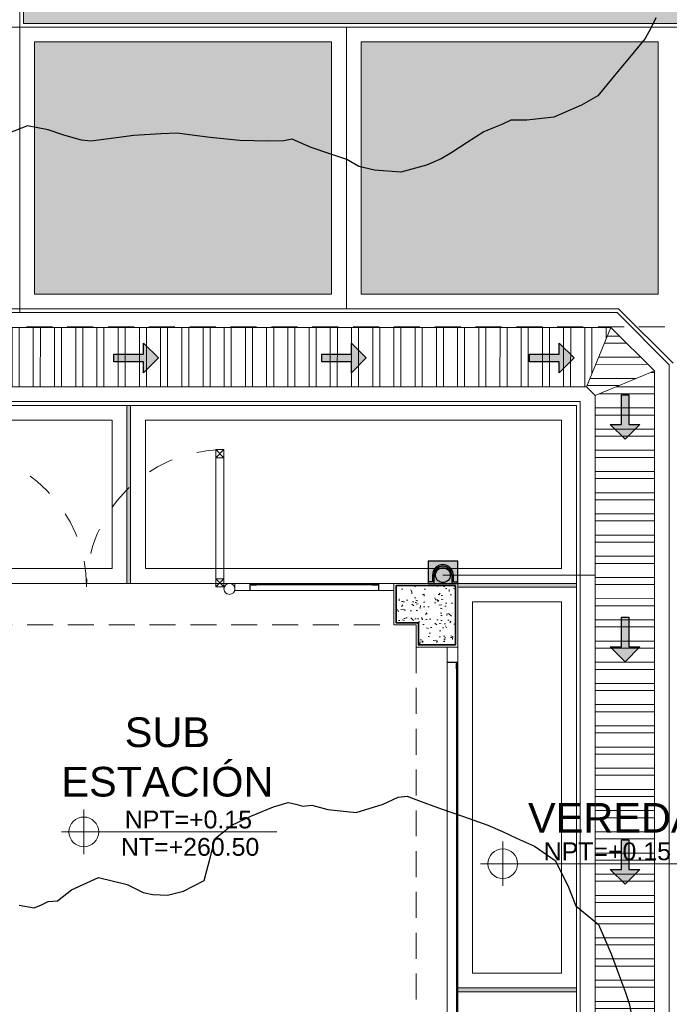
# Model space of a CAD drawing. Header units: millimetres. Extents: x -8931983 to 9630244, y 4 to 18563053.
# Tile 59 of 256: x 349146.66 to 349151.03, y 9281935.29 to 9281941.92. Entities that reach past the tile are written whole.
import ezdxf

# ---------------------------------------------------------------- set-up
doc = ezdxf.new("R2010")
doc.units = ezdxf.units.MM
doc.linetypes.add('DASHED2', pattern=[0.375, 0.25, -0.125])
doc.linetypes.add('RAYADA', pattern=[0.5, 0.25, -0.25])
for name, color, linetype, lineweight in [('.', 7, 'Continuous', 0), ('06.-ALE_PUERTAS', 6, 'Continuous', 0), ('0_ CUNETAS', 151, 'Continuous', 5), ('0_MUROS 2 BAJOS', 150, 'Continuous', 9), ('0_PROYECCIONES 1', 1, 'DASHED2', 0), ('APARATOS-SANITARIOS', 2, 'Continuous', 9), ('COLUMNAS', 3, 'Continuous', 35), ('CUNETAS', 5, 'Continuous', 0), ('G-ANNO-DIMS', 7, 'Continuous', 5), ('MUROS-01', 1, 'Continuous', 13), ('MUROS-02', 7, 'Continuous', 18), ('MUROS-04', 4, 'Continuous', 0), ('MUROS-06', 6, 'Continuous', 5), ('TARRAJEO', 32, 'Continuous', 0), ('TEXTO AMBIENTES', 7, 'Continuous', 30), ('vereda', 254, 'Continuous', 5)]:
    doc.layers.add(name, color=color, linetype=linetype, lineweight=lineweight)
for name, color, linetype, lineweight, true_color in [('0_COLUMNA ACHURADO', 250, 'Continuous', 0, 0x363636), ('0_PISOS', 252, 'Continuous', 0, 0x8a8a8a), ('0_TEXTURA PISOS', 252, 'Continuous', 0, 0x8c8c8c), ('PISO Cemento pulido', 254, 'Continuous', 5, 0xd1d1d1), ('tuberia des. fluvial ftt', 169, 'Continuous', 0, 0x232d53)]:
    doc.layers.add(name, color=color, linetype=linetype, lineweight=lineweight, true_color=true_color)
doc.layers.add('C-TOPO', color=7, linetype='Continuous')
doc.styles.add('Arial_1', font='arial.ttf', dxfattribs={"height": 0.15})

# ---------------------------------------------------------------- blocks, each defined once
blk = doc.blocks.new('topooooo')
at = {"layer": 'C-TOPO', "color": 252, "linetype": 'Continuous', "lineweight": 25, "true_color": 0x939598, "elevation": 2.117999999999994, "flags": 128}
for points in [[(-90.12543976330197, -187.6594229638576), (-90.10776366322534, -187.7342363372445), (-90.09228571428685, -187.8140000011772), (-90.09191309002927, -187.9296148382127), (-90.09209940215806, -188.1362405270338), (-90.09228571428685, -188.2497142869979), (-90.09228571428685, -188.3140000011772), (-90.13666493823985, -188.4323073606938), (-90.2280000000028, -188.6140000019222), (-90.3556329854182, -188.7458445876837), (-90.43808403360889, -188.8140000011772), (-90.46678718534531, -188.8752128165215), (-90.49507997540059, -188.9273400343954), (-90.52799999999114, -188.9911523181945), (-90.5697605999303, -189.1176091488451), (-90.60707542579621, -189.2349245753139), (-90.63432497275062, -189.3140000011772), (-90.68331292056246, -189.4102369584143), (-90.78555540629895, -189.5564445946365), (-90.93094090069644, -189.65870202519), (-91.02799999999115, -189.7076750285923), (-91.11972154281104, -189.7222784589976), (-91.23363228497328, -189.7662373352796), (-91.3573918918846, -189.8140000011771), (-91.4316555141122, -189.8348564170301), (-91.49053709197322, -189.8514629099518), (-91.52799999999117, -189.896516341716), (-91.60910040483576, -189.9650711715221), (-91.75880397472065, -190.0831960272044), (-91.92452998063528, -190.1951817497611), (-92.02799999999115, -190.2607766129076), (-92.07176880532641, -190.2870520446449), (-92.11500980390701, -190.3140000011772), (-92.19610665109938, -190.3863043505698), (-92.32929716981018, -190.5127028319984), (-92.45730685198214, -190.648758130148), (-92.52799999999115, -190.7269901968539), (-92.5812233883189, -190.7607766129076), (-92.63446508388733, -190.7848125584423), (-92.69949758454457, -190.8140000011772), (-92.7985628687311, -190.8497902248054), (-92.9228995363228, -190.919100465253), (-92.9921587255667, -191.0437339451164)], [(-89.61756255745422, -195.0029202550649), (-89.52799999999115, -194.9526554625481), (-89.5030529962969, -194.9039000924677), (-89.48279452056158, -194.8592054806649), (-89.43658725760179, -194.8140000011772), (-89.41129409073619, -194.6968226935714), (-89.32359118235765, -194.5184088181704), (-89.14554222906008, -194.430531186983), (-89.02799999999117, -194.405412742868), (-88.96843321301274, -194.3735667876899), (-88.8893445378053, -194.3140000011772), (-88.8239877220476, -194.2246999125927), (-88.76297267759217, -194.0790273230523), (-88.82124747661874, -193.95200756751), (-88.88577126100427, -193.8140000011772), (-88.85814987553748, -193.674265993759), (-88.79731567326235, -193.5446843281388), (-88.71985398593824, -193.4004728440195), (-88.66388850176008, -193.3140000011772), (-88.61537281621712, -193.2901561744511), (-88.57114159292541, -193.2708584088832), (-88.52799999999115, -193.2263595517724), (-88.42717932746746, -193.1805247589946), (-88.26716133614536, -193.0748386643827), (-88.16147524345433, -192.9148206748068), (-88.11564044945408, -192.8140000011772), (-88.07114159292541, -192.7708584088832), (-88.01314692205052, -192.7508135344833), (-87.94035955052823, -192.7263595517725), (-87.83545927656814, -192.6873758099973), (-87.65491464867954, -192.6203782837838), (-87.52799999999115, -192.5748386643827), (-87.4263631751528, -192.5445742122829), (-87.32365701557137, -192.5183429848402), (-87.19626936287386, -192.4825603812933), (-87.02799999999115, -192.4687464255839), (-86.85323582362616, -192.5442247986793), (-86.72596954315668, -192.6160304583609), (-86.62679720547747, -192.6156654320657), (-86.52799999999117, -192.6160304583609), (-86.3370705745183, -192.7136326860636), (-86.16180281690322, -192.8140000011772), (-86.0941959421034, -192.8532197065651), (-86.02799999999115, -192.8945084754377), (-85.88870952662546, -193.0092133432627)]]:
    blk.add_lwpolyline(points, dxfattribs=at)
blk = doc.blocks.new('*U3831')
at = {"layer": '.', "lineweight": 30}
h = blk.add_hatch(color=1, dxfattribs=at)
h.dxf.hatch_style = 1
h.paths.add_polyline_path([(-0.0249999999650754, -0.0500000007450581), (-0.0999999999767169, -0.0500000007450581), (0, -0.150000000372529), (0.1000000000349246, -0.0500000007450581), (0.0250000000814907, -0.0500000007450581), (0.0250000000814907, 0.1499999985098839), (-0.0249999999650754, 0.1499999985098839)])
at = {"layer": '0_ CUNETAS', "color": 1, "lineweight": 30}
blk.add_lwpolyline([(-0.099999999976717, -0.0500000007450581), (-0.0249999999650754, -0.0500000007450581), (-0.0249999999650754, 0.1499999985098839), (0.0250000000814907, 0.1499999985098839), (0.0250000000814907, -0.0500000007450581), (0.1000000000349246, -0.0500000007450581), (0, -0.150000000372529)], close=True, dxfattribs=at)
blk = doc.blocks.new('*U3832')
at = {"layer": '0_ CUNETAS', "color": 0, "linetype": 'ByBlock', "lineweight": -2, "transparency": 16777216}
for p in [(3e-16, 5.599999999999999), (3e-16, 4.199999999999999), (2e-16, 2.799999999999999), (1e-16, 1.399999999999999), (0, 0)]:
    blk.add_blockref('*U3831', p, dxfattribs=at)
blk = doc.blocks.new('*U3835')
at = {"layer": '.', "lineweight": 30}
h = blk.add_hatch(color=1, dxfattribs=at)
h.dxf.hatch_style = 1
h.paths.add_polyline_path([(-0.0249999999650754, -0.0500000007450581), (-0.0999999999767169, -0.0500000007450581), (0, -0.150000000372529), (0.1000000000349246, -0.0500000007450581), (0.0250000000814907, -0.0500000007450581), (0.0250000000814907, 0.1499999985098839), (-0.0249999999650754, 0.1499999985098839)])
at = {"layer": '0_ CUNETAS', "color": 1, "lineweight": 30}
blk.add_lwpolyline([(-0.099999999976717, -0.0500000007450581), (-0.0249999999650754, -0.0500000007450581), (-0.0249999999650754, 0.1499999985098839), (0.0250000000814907, 0.1499999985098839), (0.0250000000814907, -0.0500000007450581), (0.1000000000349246, -0.0500000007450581), (0, -0.150000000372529)], close=True, dxfattribs=at)
blk = doc.blocks.new('*U3836')
at = {"layer": '0_ CUNETAS', "color": 0, "linetype": 'ByBlock', "lineweight": -2, "transparency": 16777216}
for p in [(1.3e-15, 21), (1.2e-15, 19.5), (1.1e-15, 18)]:
    blk.add_blockref('*U3835', p, dxfattribs=at)
blk = doc.blocks.new('red drenaje')
at = {"layer": '0_ CUNETAS', "lineweight": 0}
h = blk.add_hatch(dxfattribs=at)
h.set_pattern_fill('ANSI32', color=256, scale=0.015, angle=45)
h.set_pattern_definition([(90, (7.400000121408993, 110.8032954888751), (-0.142875, 0), []), (90, (7.447625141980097, 110.8509205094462), (-0.142875, 0), [])])
h.paths.add_polyline_path([(-6.641421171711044, 21.84819028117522), (-6.807106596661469, 21.4481902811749), (-0.5585786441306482, 21.44819028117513), (-0.3928932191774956, 21.84819028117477)])
h = blk.add_hatch(dxfattribs=at)
h.set_pattern_fill('ANSI32', color=256, scale=0.015, angle=135)
h.set_pattern_definition([(180, (7.400000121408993, 110.8032954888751), (0, -0.142875), []), (180, (7.352375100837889, 110.8509205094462), (0, -0.142875), [])])
h.paths.add_polyline_path([(-0.5585786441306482, 21.44819028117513), (-0.5000000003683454, 21.38961163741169), (-0.1000000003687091, 21.55529706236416), (-0.3928932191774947, 21.84819028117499)])
h = blk.add_hatch(dxfattribs=at)
h.set_pattern_fill('ANSI32', color=256, scale=0.015, angle=135)
h.set_pattern_definition([(180, (7.400000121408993, 111.0331056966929), (0, -0.142875), []), (180, (7.352375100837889, 111.080730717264), (0, -0.142875), [])])
h.paths.add_polyline_path([(-0.1000000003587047, 21.55529706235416), (-0.5000000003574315, 21.38961163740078), (-0.4999999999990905, 13.09313610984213), (-0.0999999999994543, 13.09313610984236)])
for p, q in [((-6.599999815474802, 21.9481902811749), (-0.3514718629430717, 21.9481902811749)), ((-0.3514718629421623, 21.94819028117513), (-3.692548e-10, 21.59671841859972)), ((-6.641421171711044, 21.84819028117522), (-0.3928932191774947, 21.84819028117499)), ((-0.3928932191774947, 21.84819028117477), (-0.1000000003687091, 21.55529706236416)), ((-3.692548e-10, 21.59671841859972), (-3.692548e-10, 13.09313610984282, 1.60040372e-08)), ((-0.1000000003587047, 21.55529706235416), (-0.1000000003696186, 13.7230002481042)), ((-6.807106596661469, 21.4481902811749), (-0.5585786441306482, 21.44819028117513)), ((-0.500000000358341, 21.38961163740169, 1390.384170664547), (-0.5000000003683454, 13.72300024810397)), ((-6.788670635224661, 21.34819028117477), (-0.6000000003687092, 21.34819028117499)), ((-0.5999997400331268, 21.34819028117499), (-0.5999997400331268, 13.09313610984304, 1.60040372e-08))]:
    blk.add_line(p, q, dxfattribs=at)
at = {"layer": '0_ CUNETAS', "lineweight": 0, "elevation": 1390.384170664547}
for points in [[(-6.641421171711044, 21.84819028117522), (-6.807106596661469, 21.4481902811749), (-0.5585786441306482, 21.44819028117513), (-0.3928932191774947, 21.84819028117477), (-6.641421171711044, 21.84819028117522)], [(-0.3928932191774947, 21.84819028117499), (-0.5585786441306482, 21.44819028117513), (-0.5000000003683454, 21.38961163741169), (-0.1000000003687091, 21.55529706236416), (-0.3928932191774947, 21.84819028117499)], [(-0.1000000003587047, 21.55529706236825), (-0.0999999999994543, 13.09313610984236), (-0.4999999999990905, 13.09313610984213), (-0.5000000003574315, 21.38962366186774), (-0.1000000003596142, 21.55529706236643)]]:
    blk.add_lwpolyline(points, dxfattribs=at)
at = {"layer": '0_ CUNETAS', "lineweight": 0, "rotation": 90.0000000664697}
blk.add_blockref('*U3832', (-0.7911228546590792, 21.64250890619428, 684.917766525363), dxfattribs=at)
at = {"layer": '0_ CUNETAS', "lineweight": 0}
blk.add_blockref('*U3836', (-0.2978867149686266, 0.2452640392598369, 684.917766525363), dxfattribs=at)
blk = doc.blocks.new('servicios generales')
at = {"layer": '0_COLUMNA ACHURADO'}
h = blk.add_hatch(dxfattribs=at)
h.set_pattern_fill('AR-CONC', color=256, scale=0.00088, angle=90.00000000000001)
h.set_pattern_definition([(140, (0, 0), (0.0140263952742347, 0.1603225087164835), [0.016764, -0.184404]), (85.00000000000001, (0, 0), (-0.1681300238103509, -0.0310142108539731), [0.0134112, -0.1475237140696]), (190.4514447, (0.00116886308, 0.01336016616), (-0.1541036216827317, 0.1293082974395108), [0.014247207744, -0.156719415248]), (136.1842, (-0.044704, 0), (0.0369972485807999, 0.2385495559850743), [0.025146, -0.2766059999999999]), (186.63555761, (-0.04162092, 0.019879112), (-0.2177349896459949, 0.2089156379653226), [0.0213708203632, -0.2350793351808]), (81.18415117, (-0.044704, 0), (-0.2177349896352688, 0.2089156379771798), [0.0201167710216, -0.2212845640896]), (111, (-0.033528, 0.022352), (0.0899933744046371, 0.1334206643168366), [0.016764, -0.184404]), (56.00000000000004, (-0.033528, 0.022352), (-0.1620854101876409, 0.0543857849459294), [0.0134112, -0.1475232]), (161.451445, (-0.026028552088, 0.033470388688), (-0.0720920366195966, 0.1878064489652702), [0.014247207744, -0.1567191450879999]), (127.5, (0, 0), (-0.0744084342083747, 0.0027179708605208), [0, -0.14573504, 0, -0.1497584, 0, -0.148082]), (97.5, (0, 0), (-0.0881589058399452, 0.0588013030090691), [0, -0.08538464, 0, -0.14238224, 0, -0.0564388]), (57.50000000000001, (0, -0.04984496), (0.0050412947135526, 0.1193197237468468), [0, -0.05588, 0, -0.1743456, 0, -0.2313432]), (47.5, (0, -0.07219696), (-0.0223753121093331, 0.1303536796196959), [0, -0.072644, 0, -0.11578336, 0, -0.1642872])])
h.paths.add_polyline_path([(0, 5.800000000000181), (-0.3999996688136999, 5.800000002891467), (-0.3999996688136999, 5.550000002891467), (-0.25, 5.550000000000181), (-0.2499996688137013, 5.400000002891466), (0, 5.400000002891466)])
at = {"layer": 'COLUMNAS', "color": 6}
blk.add_lwpolyline([(0, 5.400000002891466), (0, 5.800000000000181), (-0.3999996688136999, 5.800000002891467), (-0.3999996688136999, 5.550000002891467), (-0.25, 5.550000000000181), (-0.2499996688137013, 5.400000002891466)], close=True, dxfattribs=at)
at = {"layer": 'TARRAJEO'}
blk.add_lwpolyline([(0.015, 5.385000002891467), (0.015, 5.814999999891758), (-0.4149996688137, 5.81500000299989), (-0.4149996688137, 5.535000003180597), (-0.2649999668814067, 5.53500000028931), (-0.2649996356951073, 5.385000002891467)], close=True, dxfattribs=at)
blk = doc.blocks.new('Cotas de elevación - M_Cota de elevación - Destino rellenado-517392-Nivel 1')
at = {"layer": 'G-ANNO-DIMS'}
for p, q in [((0, -0.0015), (0, 0.0015)), ((-0.0015, 0), (0.013, 0))]:
    blk.add_line(p, q, dxfattribs=at)
blk.add_circle((0, 0), 0.001, dxfattribs=at)
blk = doc.blocks.new('montante')
at = {"linetype": 'Continuous', "true_color": 0xffffff}
blk.add_hatch(color=7, dxfattribs=at).paths.add_polyline_path([(-0.0945478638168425, 0.0999999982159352), (-0.0945478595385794, -0.1000000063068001), (0.0554521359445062, -0.1000000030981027), (0.0554521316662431, 0.1000000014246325)])
at = {"layer": '0_MUROS 2 BAJOS', "lineweight": 30}
blk.add_lwpolyline([(-0.0945478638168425, 0.0999999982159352), (-0.0945478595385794, -0.1000000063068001), (0.0554521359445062, -0.1000000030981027), (0.0554521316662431, 0.1000000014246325)], close=True, dxfattribs=at)
at = {"layer": 'tuberia des. fluvial ftt', "color": 6, "lineweight": 30}
for p, q in [((-1.5133992e-09, 0.0700000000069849), (0.045457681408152, 0.0700000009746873)), ((0.045457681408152, 0.0700000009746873), (0.045457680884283, 0.0949999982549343)), ((-1.3096724e-09, 0.0600000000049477), (0.0554576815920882, 0.0600000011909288)), ((1.2805685e-09, -0.0599999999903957), (0.0554576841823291, -0.0599999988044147)), ((1.4842954e-09, -0.069999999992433), (0.0454576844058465, -0.0699999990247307)), ((0.0454576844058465, -0.0699999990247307), (0.0454576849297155, -0.0950000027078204))]:
    blk.add_line(p, q, dxfattribs=at)
at = {"layer": 'tuberia des. fluvial ftt', "color": 4, "lineweight": 30}
blk.add_circle((0, 0), 0.05, dxfattribs=at)
at = {"layer": 'tuberia des. fluvial ftt', "color": 6, "lineweight": 30}
for centre, radius, start, end in [((0, 7.276e-12), 0.0699999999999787, 90.00000122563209, 270.0000012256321), ((0.0504576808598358, 0.0949999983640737), 0.0049999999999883, 1.2256320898e-06, 180.0000012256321), ((0, 7.276e-12), 0.06, 90.00000122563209, 270.0000012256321), ((0.0504576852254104, -0.095000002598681), 0.0049999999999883, 180.0000012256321, 1.2256320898e-06)]:
    blk.add_arc(centre, radius, start, end, dxfattribs=at)
blk = doc.blocks.new('p9')
at = {"layer": '06.-ALE_PUERTAS', "linetype": 'Continuous'}
for p, q in [((3245.229720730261, 1562.595820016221, -0.003933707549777), (3245.28457368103, 1562.540967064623, -0.003933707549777)), ((3245.229720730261, 1562.540967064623, -0.003933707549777), (3245.28457368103, 1562.595820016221, -0.003933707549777)), ((3246.107318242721, 1562.595820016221, -0.003933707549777), (3246.162171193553, 1562.540967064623, -0.003933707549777)), ((3246.107318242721, 1562.540967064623, -0.003933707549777), (3246.162171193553, 1562.595820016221, -0.003933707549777)), ((3245.229720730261, 1560.785672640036, -0.003933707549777), (3245.28457368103, 1560.730819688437, -0.003933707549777)), ((3245.229720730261, 1560.730819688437, -0.003933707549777), (3245.28457368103, 1560.785672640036, -0.003933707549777)), ((3246.107318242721, 1560.785672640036, -0.003933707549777), (3246.162171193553, 1560.730819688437, -0.003933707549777)), ((3246.107318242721, 1560.730819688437, -0.003933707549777), (3246.162171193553, 1560.785672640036, -0.003933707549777))]:
    blk.add_line(p, q, dxfattribs=at)
at = {"layer": '06.-ALE_PUERTAS', "linetype": 'Continuous', "elevation": -0.003933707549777}
for points in [[(3245.229720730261, 1562.540967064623), (3246.162171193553, 1562.540967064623), (3246.162171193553, 1562.595820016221), (3245.229720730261, 1562.595820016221)], [(3245.229720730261, 1562.540967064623), (3245.229720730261, 1562.595820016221), (3245.28457368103, 1562.595820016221), (3245.28457368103, 1562.540967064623)], [(3246.107318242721, 1562.540967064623), (3246.107318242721, 1562.595820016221), (3246.162171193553, 1562.595820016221), (3246.162171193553, 1562.540967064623)], [(3245.229720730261, 1560.785672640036), (3246.162171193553, 1560.785672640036), (3246.162171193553, 1560.730819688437), (3245.229720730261, 1560.730819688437)], [(3245.229720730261, 1560.730819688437), (3245.229720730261, 1560.785672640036), (3245.28457368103, 1560.785672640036), (3245.28457368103, 1560.730819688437)], [(3246.107318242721, 1560.730819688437), (3246.107318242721, 1560.785672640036), (3246.162171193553, 1560.785672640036), (3246.162171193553, 1560.730819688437)]]:
    blk.add_lwpolyline(points, close=True, dxfattribs=at)
at = {"layer": '06.-ALE_PUERTAS', "linetype": 'RAYADA', "ltscale": 0.7}
for centre, start, end in [((3246.162167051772, 1562.595820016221, -0.003933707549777), 180.6157096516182, 270), ((3246.162167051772, 1560.730819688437, -0.003933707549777), 89.99974551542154, 179.3842903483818)]:
    blk.add_arc(centre, 0.9325001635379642, start, end, dxfattribs=at)
blk = doc.blocks.new('bloque 03 pg')
at = {"layer": '0_PROYECCIONES 1', "ltscale": 0.7}
for points, elevation in [([(-15.82999992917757, 1.729864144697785), (1.500000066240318, 1.729864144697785), (1.500000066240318, -7.100135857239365), (-15.82999992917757, -7.100135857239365)], 664.3691289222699), ([(1.805019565e-07, -0.4299999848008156), (-0.2799998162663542, -0.4299999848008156), (-0.2799992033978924, -5.399999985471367), (7.933704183e-07, -5.399999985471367)], 1.0181793e-09)]:
    blk.add_lwpolyline(points, close=True, dxfattribs=dict(at, elevation=elevation))
blk.add_lwpolyline([(-0.4299996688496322, -0.2799999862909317), (-0.4299996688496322, 1.11758709e-08), (-13.8999996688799, 1.3038516e-08), (-13.8999996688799, -0.2799999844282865)], close=True, dxfattribs=at)
at = {"layer": 'APARATOS-SANITARIOS', "linetype": 'Continuous', "ltscale": 0.3, "const_width": 0.002230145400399}
for points, elevation in [([(-1.3857484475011, -0.007459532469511, -1), (-1.383427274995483, -0.0074595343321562, -1)], 0.0019668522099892), ([(-1.345640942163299, -0.0074595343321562, -1), (-1.343319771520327, -0.007459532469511, -1)], 0.0019668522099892), ([(-0.5888429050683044, -0.0074595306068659, -1), (-0.5865217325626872, -0.007459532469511, -1)], -1.565013e-09), ([(-0.5658406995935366, -0.0074595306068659, -1), (-0.5635195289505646, -0.0074595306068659, -1)], -1.565013e-09), ([(-0.0050464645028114, -0.5440520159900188, -1), (-0.0050464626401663, -0.5463731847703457, -1)], 1.0181793e-09), ([(-0.0050459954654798, -0.6018156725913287, -1), (-0.0050459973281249, -0.6041368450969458, -1)], 1.0181793e-09), ([(-0.0050459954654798, -0.647328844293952, -1), (-0.0050459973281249, -0.6496500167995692, -1)], 1.0181793e-09), ([(-0.0050459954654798, -0.6928420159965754, -1), (-0.0050459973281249, -0.6951631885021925, -1)], 1.0181793e-09), ([(-0.0050459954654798, -0.7383551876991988, -1), (-0.0050459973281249, -0.7406763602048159, -1)], 1.0181793e-09), ([(-0.0050459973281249, -0.7838683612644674, -1), (-0.0050459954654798, -0.7861895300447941, -1)], 1.0181793e-09), ([(-0.0050459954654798, -0.8268159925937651, -1), (-0.0050459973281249, -0.8291371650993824, -1)], 1.0181793e-09), ([(-0.0050459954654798, -0.8723291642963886, -1), (-0.0050459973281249, -0.8746503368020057, -1)], 1.0181793e-09), ([(-0.0050459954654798, -0.9178423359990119, -1), (-0.0050459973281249, -0.9201635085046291, -1)], 1.0181793e-09), ([(-0.0050459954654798, -0.9633555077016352, -1), (-0.0050459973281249, -0.9656766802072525, -1)], 1.0181793e-09), ([(-0.0050459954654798, -1.008868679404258, -1), (-0.0050459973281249, -1.011189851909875, -1)], 1.0181793e-09), ([(-0.0050459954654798, -1.054381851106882, -1), (-0.0050459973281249, -1.056703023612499, -1)], 1.0181793e-09), ([(-0.0050459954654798, -1.099895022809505, -1), (-0.0050459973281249, -1.102216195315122, -1)], 1.0181793e-09), ([(-0.0050459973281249, -1.190921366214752, -1), (-0.0050459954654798, -1.193242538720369, -1)], 1.0181793e-09), ([(-0.0050459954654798, -1.145408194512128, -1), (-0.0050459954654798, -1.147729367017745, -1)], 1.0181793e-09), ([(-0.0050459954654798, -1.236434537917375, -1), (-0.0050459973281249, -1.238755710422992, -1)], 1.0181793e-09), ([(-0.0050459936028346, -1.281947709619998, -1), (-0.0050459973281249, -1.284268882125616, -1)], 1.0181793e-09), ([(-0.0050459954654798, -1.329782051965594, 1), (-0.0050459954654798, -1.327460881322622, 1)], 1.0181793e-09), ([(-0.0050459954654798, -1.375295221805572, 1), (-0.0050459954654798, -1.372974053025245, 1)], 1.0181793e-09), ([(-0.0050459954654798, -1.420808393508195, 1), (-0.0050459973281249, -1.418487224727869, 1)], 1.0181793e-09), ([(-0.0050459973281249, -1.511834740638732, 1), (-0.0050459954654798, -1.50951356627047, 1)], 1.0181793e-09), ([(-0.0050459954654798, -1.466321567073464, 1), (-0.0050459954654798, -1.464000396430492, 1)], 1.0181793e-09), ([(-0.0050459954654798, -1.557347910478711, 1), (-0.0050459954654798, -1.555026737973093, 1)], 1.0181793e-09), ([(-0.0050459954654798, -1.602861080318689, 1), (-0.0050459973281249, -1.600539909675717, 1)], 1.0181793e-09), ([(-0.0050459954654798, -1.648374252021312, 1), (-0.0050459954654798, -1.64605308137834, 1)], 1.0181793e-09), ([(-0.0050459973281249, -1.693887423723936, 1), (-0.0050459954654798, -1.691566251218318, 1)], 1.0181793e-09), ([(-0.0050459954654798, -1.784913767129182, 1), (-0.0050459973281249, -1.782592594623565, 1)], 1.0181793e-09), ([(-0.0050459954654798, -1.739400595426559, 1), (-0.0050459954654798, -1.737079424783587, 1)], 1.0181793e-09), ([(-0.0050459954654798, -1.830426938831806, 1), (-0.0050459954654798, -1.828105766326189, 1)], 1.0181793e-09), ([(-0.0050459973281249, -1.875940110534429, 1), (-0.0050459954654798, -1.873618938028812, 1)], 1.0181793e-09), ([(-0.0050459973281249, -1.921453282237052, 1), (-0.0050459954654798, -1.919132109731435, 1)], 1.0181793e-09), ([(-0.0050459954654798, -1.966966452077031, 1), (-0.0050459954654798, -1.964645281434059, 1)], 1.0181793e-09), ([(-0.0050459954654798, -2.012479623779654, 1), (-0.0050459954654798, -2.010158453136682, 1)], 1.0181793e-09), ([(-0.0050459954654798, -2.057992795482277, 1), (-0.0050459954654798, -2.055671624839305, 1)], 1.0181793e-09), ([(-0.0050459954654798, -2.103505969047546, 1), (-0.0050459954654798, -2.101184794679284, 1)], 1.0181793e-09), ([(-0.0050459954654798, -2.149019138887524, 1), (-0.0050459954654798, -2.146697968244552, 1)], 1.0181793e-09), ([(-0.0050459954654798, -2.194532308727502, 1), (-0.0050459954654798, -2.192211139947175, 1)], 1.0181793e-09), ([(-0.0050459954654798, -2.240045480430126, 1), (-0.0050459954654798, -2.237724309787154, 1)], 1.0181793e-09), ([(-0.0050459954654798, -2.284912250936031, 1), (-0.0050459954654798, -2.282591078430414, 1)], 1.0181793e-09), ([(-0.0050459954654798, -2.329779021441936, 1), (-0.0050459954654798, -2.327457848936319, 1)], 1.0181793e-09), ([(-0.0050459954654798, -2.374645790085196, 1), (-0.0050459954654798, -2.372324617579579, 1)], 1.0181793e-09), ([(-0.0050459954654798, -2.419512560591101, 1), (-0.0050459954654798, -2.417191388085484, 1)], 1.0181793e-09), ([(-0.0050459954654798, -2.464379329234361, 1), (-0.0050459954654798, -2.462058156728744, 1)], 1.0181793e-09), ([(-0.0050459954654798, -2.509246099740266, 1), (-0.0050459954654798, -2.506924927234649, 1)], 1.0181793e-09), ([(-0.0050459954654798, -2.554112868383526, 1), (-0.0050459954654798, -2.551791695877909, 1)], 1.0181793e-09), ([(-0.0050459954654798, -2.598979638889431, 1), (-0.0050459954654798, -2.596658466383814, 1)], 1.0181793e-09), ([(-0.0050459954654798, -2.643846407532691, 1), (-0.0050459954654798, -2.641525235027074, 1)], 1.0181793e-09), ([(-0.0050459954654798, -2.688713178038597, 1), (-0.0050459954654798, -2.686392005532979, 1)], 1.0181793e-09), ([(-0.0050459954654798, -2.733579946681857, 1), (-0.0050459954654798, -2.731258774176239, 1)], 1.0181793e-09), ([(-0.0050459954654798, -2.778446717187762, 1), (-0.0050459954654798, -2.776125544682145, 1)], 1.0181793e-09), ([(-0.0050459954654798, -2.823313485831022, 1), (-0.0050459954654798, -2.820992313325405, 1)], 1.0181793e-09)]:
    blk.add_lwpolyline(points, format="xyb", close=True, dxfattribs=dict(at, elevation=elevation))
for points in [[(-1.303039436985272, -0.0074595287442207, -1), (-1.300718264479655, -0.0074595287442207, -1)], [(-1.257526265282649, -0.0074595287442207, -1), (-1.255205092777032, -0.0074595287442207, -1)], [(-1.212013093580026, -0.0074595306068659, -1), (-1.209691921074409, -0.0074595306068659, -1)], [(-1.166499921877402, -0.0074595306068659, -1), (-1.164178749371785, -0.0074595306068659, -1)], [(-1.120986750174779, -0.0074595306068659, -1), (-1.118665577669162, -0.007459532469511, -1)], [(-1.086368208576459, -0.007459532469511, -1), (-1.084047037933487, -0.0074595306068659, -1)], [(-1.051749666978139, -0.0074595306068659, -1), (-1.049428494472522, -0.0074595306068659, -1)], [(-1.006236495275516, -0.0074595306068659, -1), (-1.003915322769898, -0.007459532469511, -1)], [(-0.971617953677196, -0.007459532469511, -1), (-0.969296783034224, -0.0074595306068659, -1)], [(-0.936999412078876, -0.0074595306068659, -1), (-0.9346782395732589, -0.0074595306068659, -1)], [(-0.8914862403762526, -0.0074595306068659, -1), (-0.8891650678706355, -0.007459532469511, -1)], [(-0.8459730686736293, -0.007459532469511, -1), (-0.8436518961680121, -0.0074595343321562, -1)], [(-0.8004598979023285, -0.007459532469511, -1), (-0.7981387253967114, -0.0074595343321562, -1)], [(-0.7549467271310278, -0.007459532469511, -1), (-0.7526255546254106, -0.0074595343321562, -1)], [(-0.709433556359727, -0.007459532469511, -1), (-0.7071123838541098, -0.0074595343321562, -1)], [(-0.6639203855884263, -0.007459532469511, -1), (-0.661599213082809, -0.0074595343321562, -1)], [(-0.6184072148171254, -0.007459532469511, -1), (-0.6160860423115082, -0.0074595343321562, -1)]]:
    blk.add_lwpolyline(points, format="xyb", close=True, dxfattribs=at)
at = {"layer": 'MUROS-01', "ltscale": 0.3}
for p, q in [((-1.350196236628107, 9.3132257e-09, -0.0019668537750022), (-0.730644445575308, 2.04890966e-08, -0.0059005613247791)), ((3.607128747e-07, -0.5763730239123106, 1.0181793e-09), (4.671746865e-07, -3.026638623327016, 1.100716e-09))]:
    blk.add_line(p, q, dxfattribs=at)
for points, elevation in [([(-1.399563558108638, -0.0479262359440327), (-1.399563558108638, 9.3132257e-09), (-1.500207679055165, 9.3132257e-09), (-1.500207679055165, -0.0479262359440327)], -1.565013e-09), ([(-1.399563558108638, -0.0479262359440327), (-0.5306437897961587, -0.0479262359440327), (-0.5306437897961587, 2.04890966e-08), (-1.399563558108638, 2.04890966e-08)], -0.0019668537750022), ([(-0.5306437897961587, -0.0479262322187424), (-0.5306437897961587, 1.3038516e-08), (-0.4299996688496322, 1.3038516e-08), (-0.4299996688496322, -0.0479262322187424)], -1.565013e-09)]:
    blk.add_lwpolyline(points, close=True, dxfattribs=dict(at, elevation=elevation))
at = {"layer": 'MUROS-01', "ltscale": 0.3, "elevation": 1.0181793e-09}
for points in [[(-0.0705131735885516, -0.5308598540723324), (-0.07051270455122, -5.29754739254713)], [(4.671746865e-07, -0.7752201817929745), (8.058268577e-07, -5.254765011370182)]]:
    blk.add_lwpolyline(points, dxfattribs=at)
at = {"layer": 'MUROS-02', "ltscale": 0.3}
for points in [[(-1.396832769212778, -0.0096951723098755), (-0.5761421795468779, -0.00969516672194)], [(-1.35405038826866, -0.0051437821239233), (-0.5761569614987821, -0.0051443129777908)]]:
    blk.add_lwpolyline(points, dxfattribs=at)
at = {"layer": 'MUROS-02', "ltscale": 0.3, "elevation": 1.0181793e-09}
for points in [[(-0.0705131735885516, -0.4311380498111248), (-0.0705131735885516, -0.5308598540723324)], [(0, -0.4311380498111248), (-1.8626451e-09, -0.5308598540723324)], [(-0.0072816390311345, -0.5763582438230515), (-0.0072816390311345, -2.890878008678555)], [(-0.0027319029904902, -0.5763730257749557), (-0.0027303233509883, -2.892243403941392)]]:
    blk.add_lwpolyline(points, dxfattribs=at)
at = {"layer": 'MUROS-04', "linetype": 'Continuous', "ltscale": 0.3}
for points, elevation in [([(-1.396832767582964, -0.0479262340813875), (-1.399563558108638, -0.0479262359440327), (-1.399563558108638, -0.0024130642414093), (-1.354050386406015, -0.0024130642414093), (-1.35405038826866, -0.005143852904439), (-1.396832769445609, -0.0051438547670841)], -1.565013e-09), ([(-1.39047570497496, -0.0096951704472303), (-1.354065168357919, -0.0096951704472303), (-1.354065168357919, -0.0124259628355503), (-1.39047570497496, -0.0124259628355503)], -1.565013e-09), ([(-0.5333745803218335, -0.0479262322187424), (-0.5306437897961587, -0.0479262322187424), (-0.5306437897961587, -0.002413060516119), (-0.5761569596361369, -0.002413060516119), (-0.5761569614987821, -0.0051438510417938), (-0.5333745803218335, -0.0051438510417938)], -1.565013e-09), ([(-0.5397316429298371, -0.00969516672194), (-0.5761421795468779, -0.00969516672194), (-0.5761421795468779, -0.01242595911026), (-0.5397316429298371, -0.01242595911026)], -1.565013e-09), ([(-0.0705131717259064, -0.5335906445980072), (-0.0705131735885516, -0.5308598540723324), (-1.8626451e-09, -0.5308598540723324), (0, -0.5763730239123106), (-0.0027307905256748, -0.5763730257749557), (-0.0027307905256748, -0.5335906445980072)], 1.0181793e-09), ([(-0.007282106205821, -0.5399477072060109), (-0.007282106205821, -0.5763582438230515), (-0.0100128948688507, -0.5763582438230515), (-0.0100128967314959, -0.5399477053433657)], 1.0181793e-09)]:
    blk.add_lwpolyline(points, close=True, dxfattribs=dict(at, elevation=elevation))
at = {"layer": 'MUROS-06', "linetype": 'Continuous', "ltscale": 0.3}
blk.add_circle((-1.537177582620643, -0.0371658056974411, -1.565013e-09), 0.0371658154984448, dxfattribs=at)
at = {"xscale": 0.9926736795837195, "yscale": 0.9926736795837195, "zscale": 0.9926736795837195, "rotation": 270}
blk.add_blockref('p9', (-1552.722086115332, 3222.355774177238, 0.0039048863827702), dxfattribs=at)
at = {"layer": '0_ CUNETAS', "color": 251, "lineweight": 0, "true_color": 0x636466, "rotation": 270}
blk.add_blockref('montante', (-0.1000000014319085, 0.0554521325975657), dxfattribs=at)
at = {"layer": 'TEXTO AMBIENTES', "xscale": 99.99999999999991, "yscale": 99.99999999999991, "zscale": 99.99999999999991}
blk.add_blockref('Cotas de elevación - M_Cota de elevación - Destino rellenado-517392-Nivel 1', (-2.518176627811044, -1.674931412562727, -442.0074041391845), dxfattribs=at)
at = {"layer": 'vereda'}
blk.add_blockref('servicios generales', (-0.0150000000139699, -5.814999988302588, -1.565013e-09), dxfattribs=at)
at = {"layer": 'TEXTO AMBIENTES', "insert": (-2.927848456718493, -0.9033960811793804, -705.4664041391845), "char_height": 0.2, "width": 1.945297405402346, "attachment_point": 1, "style": 'Arial_1'}
blk.add_mtext('\\pxqc;SUB ESTACIÓN ', dxfattribs=at)
at = {"layer": 'TEXTO AMBIENTES', "char_height": 0.12, "width": 0.9021418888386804, "attachment_point": 1, "line_spacing_factor": 0.9417779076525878, "style": 'Arial_1'}
for s, insert in [('NPT=+0.15', (-2.242457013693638, -1.531535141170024, -442.0074041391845)), ('NT=+260.50', (-2.268278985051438, -1.716156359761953, -442.0074041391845))]:
    blk.add_mtext(s, dxfattribs=dict(at, insert=insert))
blk = doc.blocks.new('JUNTA VEREDA')
at = {"layer": '.', "true_color": 0x939598}
h = blk.add_hatch(dxfattribs=at)
h.set_pattern_fill('ANGLE', color=252)
h.set_pattern_definition([(0, (0, 0), (0, 6.985), [5.08, -1.905]), (90, (0, 0), (-6.985, 4e-16), [5.08, -1.905])])
h.paths.add_polyline_path([(-0.01331989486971, 1.200000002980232), (0.0120801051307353, 1.200000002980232), (0.0120801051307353, 0), (-0.01331989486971, 0)])
h = blk.add_hatch(color=252, dxfattribs=at)
h.dxf.hatch_style = 1
h.paths.add_polyline_path([(0.0120801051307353, 1.200000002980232), (-0.01331989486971, 1.200000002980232), (-0.01331989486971, 0), (0.0120801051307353, 0)])
at = {"layer": '0_TEXTURA PISOS'}
h = blk.add_hatch(dxfattribs=at)
h.set_pattern_fill('ANGLE', color=256)
h.set_pattern_definition([(0, (-5477.766061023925, -1210.968031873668), (0, 6.985), [5.08, -1.905]), (90, (-5477.766061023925, -1210.968031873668), (-6.985, 4e-16), [5.08, -1.905])])
h.paths.add_polyline_path([(-0.01331989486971, 1.200000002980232), (0.0120801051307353, 1.200000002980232), (0.0120801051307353, 0), (-0.01331989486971, 0)])
at = {"layer": 'vereda'}
blk.add_lwpolyline([(-0.01331989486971, 1.200000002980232), (0.0120801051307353, 1.200000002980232), (0.0120801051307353, 0), (-0.01331989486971, 0)], close=True, dxfattribs=at)
blk = doc.blocks.new('junta vereda 0.8')
at = {"layer": '.', "true_color": 0x939598}
h = blk.add_hatch(color=252, dxfattribs=at)
h.dxf.hatch_style = 1
h.paths.add_polyline_path([(0.0127000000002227, 0), (-0.0127000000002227, 0), (-0.0127000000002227, 0.799999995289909), (0.0127000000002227, 0.799999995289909)])
at = {"layer": '0_TEXTURA PISOS'}
h = blk.add_hatch(dxfattribs=at)
h.set_pattern_fill('ANGLE', color=256, angle=180)
h.set_pattern_definition([(180, (5477.765441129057, 1211.768031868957), (-9e-16, -6.985), [5.08, -1.905]), (270, (5477.765441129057, 1211.768031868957), (6.985, -1.3e-15), [5.08, -1.905])])
h.paths.add_polyline_path([(0.0127000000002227, 0), (-0.0127000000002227, 0), (-0.0127000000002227, 0.799999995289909), (0.0127000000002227, 0.799999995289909)])
at = {"layer": 'vereda'}
blk.add_lwpolyline([(0.0127000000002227, 0), (-0.0127000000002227, 0), (-0.0127000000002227, 0.799999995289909), (0.0127000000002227, 0.799999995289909)], close=True, dxfattribs=at)
blk = doc.blocks.new('verda bloque 03 pg')
at = {"layer": 'vereda'}
for points in [[(-5.228399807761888, 7.4505806e-09), (-2.228399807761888, 7.4505806e-09), (-2.228399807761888, 1.200000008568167), (-5.228399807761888, 1.200000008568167)], [(-2.202999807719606, 7.4505806e-09), (0.8000000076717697, 7.4505806e-09), (0.8000000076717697, 1.200000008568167), (-2.202999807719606, 1.200000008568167)], [(-5.128399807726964, 0.1000000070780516), (-2.328399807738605, 0.1000000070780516), (-2.328399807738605, 1.100000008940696), (-5.128399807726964, 1.100000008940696)], [(-2.102999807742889, 0.1000000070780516), (0.7000000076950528, 0.1000000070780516), (0.7000000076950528, 1.100000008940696), (-2.102999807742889, 1.100000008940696)]]:
    blk.add_lwpolyline(points, close=True, dxfattribs=at)
at = {"layer": 'vereda', "elevation": 1.0181793e-09}
for points in [[(0.7999999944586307, -0.0254000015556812), (0.7999999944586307, -2.72699998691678), (-8.149073e-10, -2.72699998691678), (-9.313226e-10, -0.0254000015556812)], [(0.6999999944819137, -0.1254000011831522), (0.6999999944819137, -2.626999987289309), (0.0999999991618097, -2.626999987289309), (0.0999999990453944, -0.1254000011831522)], [(0.7999999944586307, -2.752399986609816), (0.7999995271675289, -5.804599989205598), (-4.681060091e-07, -5.804599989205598), (-9.313226e-10, -2.752399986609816)]]:
    blk.add_lwpolyline(points, close=True, dxfattribs=at)
at = {"layer": 'TEXTO AMBIENTES', "xscale": 99.99999999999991, "yscale": 99.99999999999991, "zscale": 99.99999999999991}
blk.add_blockref('Cotas de elevación - M_Cota de elevación - Destino rellenado-517392-Nivel 1', (0.3032616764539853, -1.889511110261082, 664.3691289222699), dxfattribs=at)
at = {"layer": 'vereda'}
blk.add_blockref('JUNTA VEREDA', (-2.215079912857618, 7.4505806e-09), dxfattribs=at)
at = {"layer": 'vereda', "rotation": 270}
for p in [(0, -0.0127000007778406), (-8.149073e-10, -2.739699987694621, 1.0181793e-09)]:
    blk.add_blockref('junta vereda 0.8', p, dxfattribs=at)
at = {"layer": 'TEXTO AMBIENTES', "insert": (-0.1267614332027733, -1.480441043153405, 664.3691289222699), "char_height": 0.2, "width": 2.349898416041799, "attachment_point": 1, "style": 'Arial_1'}
blk.add_mtext('\\pxqc;VEREDA', dxfattribs=at)
at = {"layer": 'TEXTO AMBIENTES', "insert": (0.5789812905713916, -1.746114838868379, 664.3691289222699), "char_height": 0.12, "width": 0.9021418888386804, "attachment_point": 1, "line_spacing_factor": 0.9417779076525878, "style": 'Arial_1'}
blk.add_mtext('NPT=+0.15', dxfattribs=at)

msp = doc.modelspace()

# ---------------------------------------------------------------- hatches: boundary and pattern name
at = {"layer": '.', "true_color": 0x939598, "transparency": 33554559}
h = msp.add_hatch(dxfattribs=at)
h.set_pattern_fill('AR-SAND', color=252, scale=0.0087, angle=-90.00000000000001)
h.set_pattern_definition([(307.5, (0, 0), (0.4257895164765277, 0.0139202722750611), [0, -0.3358895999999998, 0, -0.3756659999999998, 0, -0.3590924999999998]), (277.5, (0, 0), (0.6236378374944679, -0.3910852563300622), [0, -0.1812035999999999, 0, -0.3027425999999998, 0, -0.1160144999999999]), (237.5, (0, 0.2718053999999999), (0.0012503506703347, -0.6881633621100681), [0, -0.1104899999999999, 0, -0.3977639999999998, 0, -0.5193029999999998]), (227.5, (0, 0.2718053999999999), (0.193948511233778, -0.6642941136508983), [0, -0.055245, 0, -0.2607563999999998, 0, -0.2983229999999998])])
edge = h.paths.add_edge_path()
edge.add_line((349130.3852684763, 9281921.531407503), (349130.3847586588, 9281920.381407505))
edge.add_line((349130.3847586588, 9281920.381407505), (349135.0647586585, 9281920.381407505))
edge.add_line((349135.0647586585, 9281920.381407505), (349135.0647485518, 9281921.531407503))
edge.add_arc((349138.0647485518, 9281921.531407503), 2.99999999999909, 89.99999999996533, 179.9999999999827, ccw=False)
edge.add_line((349138.0647485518, 9281924.531407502), (349138.9403453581, 9281924.531407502))
edge.add_arc((349138.9403496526, 9281921.531411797), 2.999995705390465, 8.202094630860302e-05, 90.0000820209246, ccw=False)
edge.add_line((349141.940345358, 9281921.531416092), (349141.9403554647, 9281918.001386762))
edge.add_line((349141.9403554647, 9281918.00138676), (349156.758601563, 9281918.00138676))
edge.add_line((349156.758601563, 9281918.00138676), (349156.758601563, 9281921.00138676))
edge.add_arc((349158.758601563, 9281921.00138676), 2, 90, 180, ccw=False)
edge.add_line((349158.758601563, 9281923.00138676), (349161.0004021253, 9281923.00138676))
edge.add_line((349161.0004021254, 9281923.001386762), (349161.0004021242, 9281955.074472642))
edge.add_line((349161.0004021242, 9281955.074472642), (349146.6847117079, 9281955.074472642))
edge.add_line((349146.6847117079, 9281955.074472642), (349146.6847117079, 9281941.899472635))
edge.add_line((349146.6847117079, 9281941.899472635), (349151.8257897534, 9281941.899472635))
edge.add_arc((349151.8257897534, 9281938.874472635), 3.024999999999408, -0.004437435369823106, 89.99999999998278, ccw=False)
edge.add_line((349154.8507897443, 9281938.874238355), (349154.8502452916, 9281931.844312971))
edge.add_arc((349151.8502447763, 9281931.84454584), 3.000000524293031, 269.99998998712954, 359.99555255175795, ccw=False)
edge.add_line((349151.8502442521, 9281928.844545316), (349151.0596959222, 9281928.844578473))
edge.add_line((349151.0596959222, 9281928.844578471), (349137.7847586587, 9281928.844545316))
edge.add_arc((349137.7847586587, 9281921.444545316), 7.399999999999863, 89.99999999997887, 180.0000000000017)
at = {"layer": 'PISO Cemento pulido', "true_color": 0xdfe0e1, "transparency": 33554610}
for points in [[(349146.7597117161, 9281940.07457704), (349146.7597117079, 9281941.774550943), (349148.7597117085, 9281941.77455095), (349148.7597117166, 9281940.074577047)], [(349148.9597117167, 9281940.074577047), (349148.9597117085, 9281941.77455095), (349150.9597117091, 9281941.774550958), (349150.9597117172, 9281940.074577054)]]:
    msp.add_hatch(color=254, dxfattribs=at).paths.add_polyline_path(points)

# ---------------------------------------------------------------- linework, layer by layer
at = {"layer": '0_ CUNETAS', "color": 251, "lineweight": 0, "true_color": 0x636466}
msp.add_line((349149.5096957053, 9281938.179975), (349150.5346961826, 9281938.179975), dxfattribs=at)
at = {"layer": '0_PISOS'}
for points in [[(349146.7597117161, 9281940.07457704), (349146.7597117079, 9281941.774550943), (349148.7597117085, 9281941.77455095), (349148.7597117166, 9281940.074577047)], [(349148.9597117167, 9281940.074577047), (349148.9597117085, 9281941.77455095), (349150.9597117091, 9281941.774550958), (349150.9597117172, 9281940.074577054)]]:
    msp.add_lwpolyline(points, close=True, dxfattribs=at)
at = {"layer": 'TARRAJEO', "elevation": 726.0150417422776}
for points in [[(349135.2796960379, 9281938.12450983), (349149.6096957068, 9281938.12450983), (349149.6096957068, 9281932.294522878), (349135.2796960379, 9281932.294522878)], [(349135.2796963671, 9281938.12450983), (349149.6096957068, 9281938.12450983), (349149.6096957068, 9281932.29450025), (349135.2796963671, 9281932.29450025)]]:
    msp.add_lwpolyline(points, close=True, dxfattribs=at)
at = {"layer": 'vereda'}
for p, q in [((349146.6597117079, 9281955.074472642), (349146.6597117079, 9281939.949577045)), ((349144.4596961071, 9281941.874472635), (349151.8257897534, 9281941.874472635)), ((349148.8597117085, 9281941.874472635), (349148.8597117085, 9281939.974577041)), ((349144.4596961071, 9281939.974577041), (349150.6935793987, 9281939.974577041)), ((349150.6935793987, 9281939.974577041), (349151.0596959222, 9281939.608460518))]:
    msp.add_line(p, q, dxfattribs=at)
msp.add_lwpolyline([(349130.3851943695, 9281921.364244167), (349130.3847586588, 9281920.381407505), (349135.0647586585, 9281920.381407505), (349135.0647485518, 9281921.531407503, -0.4142135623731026), (349138.0647485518, 9281924.531407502), (349138.940345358, 9281924.531407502, -0.4142135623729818), (349141.940345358, 9281921.531416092), (349141.9403554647, 9281918.00138676), (349156.758601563, 9281918.00138676), (349156.758601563, 9281921.00138676, -0.4142135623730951), (349158.758601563, 9281923.00138676), (349161.0004021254, 9281923.001386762), (349161.0004021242, 9281955.074472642), (349146.6847117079, 9281955.074472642), (349146.6847117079, 9281941.899472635), (349151.8257897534, 9281941.899472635, -0.4142362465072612), (349154.8507897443, 9281938.874238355), (349154.8502452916, 9281931.844312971, -0.4141908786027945), (349151.8502442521, 9281928.844545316), (349151.0596959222, 9281928.844578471), (349137.7847586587, 9281928.844545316, 0.4173955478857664), (349130.3851943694, 9281921.364243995)], format="xyb", dxfattribs=at)

# ---------------------------------------------------------------- block references
at = {"lineweight": 5}
for name, p in [('bloque 03 pg', (349149.6096957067, 9281938.12450982, 726.0150417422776)), ('verda bloque 03 pg', (349149.6096961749, 9281938.124509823, 726.0150417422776))]:
    msp.add_blockref(name, p, dxfattribs=at)
at = {"layer": 'CUNETAS', "color": 84, "lineweight": 30}
msp.add_blockref('red drenaje', (349151.0346959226, 9281918.001386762), dxfattribs=at)
at = {"layer": 'vereda', "rotation": 320.4010421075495}
msp.add_blockref('topooooo', (349340.0046675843, 9282029.08654123, 261.841), dxfattribs=at)

doc.saveas('drawing.dxf')
